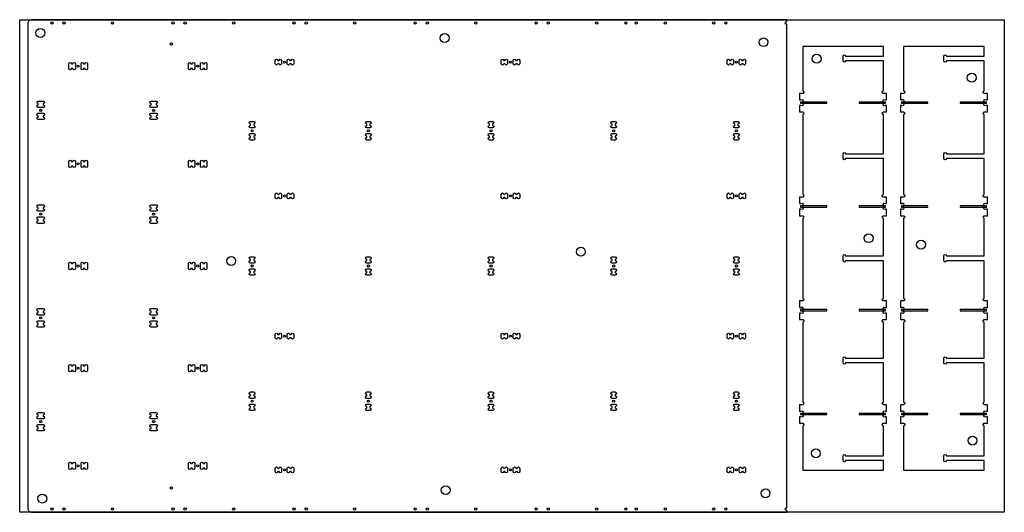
# Model space of a CAD drawing. Header units: millimetres. Extents: x 0 to 2440, y 0 to 1220.
import ezdxf

# ---------------------------------------------------------------- set-up
doc = ezdxf.new("R2010")
doc.units = ezdxf.units.MM
doc.header["$MEASUREMENT"] = 0
for name, color, linetype, true_color in [('Cutout', 3, 'Continuous', 0x00ff00), ('HOLDDOWN', 1, 'Continuous', 0xff0000), ('Material', 254, 'Continuous', 0xe6e6e6), ('Pocket 9', 4, 'Continuous', 0x00ffff)]:
    doc.layers.add(name, color=color, linetype=linetype, true_color=true_color)

msp = doc.modelspace()

# ---------------------------------------------------------------- linework, layer by layer
at = {"layer": 'Cutout'}
for points in [[(30, 1220, 0.414214), (20, 1210), (20, 10, 0.414214), (30, 0), (1901, 0), (1901, 4.9, -1.36732), (1901, 11.1), (1901, 1208.9, -1.36732), (1901, 1215.1), (1901, 1220)], [(2140.4, 1154), (1940.4, 1154), (1940.4, 1043.9, -1), (1940.4, 1037.5), (1932.4, 1037.5), (1932.4, 1021.5), (1935.8, 1021.5, -1), (1940.4, 1017), (1940.4, 1012, -1), (1935.8, 1007.5), (1932.4, 1007.5), (1932.4, 991.5), (1940.4, 991.5, -1), (1940.4, 985.1), (1940.4, 786.9, -1), (1940.4, 780.5), (1932.4, 780.5), (1932.4, 764.5), (1935.8, 764.5, -1), (1940.4, 760), (1940.4, 755, -1), (1935.8, 750.5), (1932.4, 750.5), (1932.4, 734.5), (1940.4, 734.5, -1), (1940.4, 728.1), (1940.4, 529.9, -1), (1940.4, 523.5), (1932.4, 523.5), (1932.4, 507.5), (1935.8, 507.5, -1), (1940.4, 503), (1940.4, 498, -1), (1935.8, 493.5), (1932.4, 493.5), (1932.4, 477.5), (1940.4, 477.5, -1), (1940.4, 471.1), (1940.4, 272.9, -1), (1940.4, 266.5), (1932.4, 266.5), (1932.4, 250.5), (1935.8, 250.5, -1), (1940.4, 246), (1940.4, 241, -1), (1935.8, 236.5), (1932.4, 236.5), (1932.4, 220.5), (1940.4, 220.5, -1), (1940.4, 214.1), (1940.4, 104), (2140.4, 104), (2140.4, 128), (2046.8, 128, -1), (2040.4, 128), (2040.4, 140, -1), (2046.8, 140), (2140.4, 140), (2140.4, 214.1, -1), (2140.4, 220.5), (2148.4, 220.5), (2148.4, 236.5), (2144.9, 236.5, -1), (2140.4, 241), (2140.4, 246, -1), (2144.9, 250.5), (2148.4, 250.5), (2148.4, 266.5), (2140.4, 266.5, -1), (2140.4, 272.9), (2140.4, 370), (2046.8, 370, -1), (2040.4, 370), (2040.4, 382, -1), (2046.8, 382), (2140.4, 382), (2140.4, 471.1, -1), (2140.4, 477.5), (2148.4, 477.5), (2148.4, 493.5), (2144.9, 493.5, -1), (2140.4, 498), (2140.4, 503, -1), (2144.9, 507.5), (2148.4, 507.5), (2148.4, 523.5), (2140.4, 523.5, -1), (2140.4, 529.9), (2140.4, 623), (2046.8, 623, -1), (2040.4, 623), (2040.4, 635, -1), (2046.8, 635), (2140.4, 635), (2140.4, 728.1, -1), (2140.4, 734.5), (2148.4, 734.5), (2148.4, 750.5), (2144.9, 750.5, -1), (2140.4, 755), (2140.4, 760, -1), (2144.9, 764.5), (2148.4, 764.5), (2148.4, 780.5), (2140.4, 780.5, -1), (2140.4, 786.9), (2140.4, 876), (2046.8, 876, -1), (2040.4, 876), (2040.4, 888, -1), (2046.8, 888), (2140.4, 888), (2140.4, 985.1, -1), (2140.4, 991.5), (2148.4, 991.5), (2148.4, 1007.5), (2144.9, 1007.5, -1), (2140.4, 1012), (2140.4, 1017, -1), (2144.9, 1021.5), (2148.4, 1021.5), (2148.4, 1037.5), (2140.4, 1037.5, -1), (2140.4, 1043.9), (2140.4, 1118), (2046.8, 1118, -1), (2040.4, 1118), (2040.4, 1130, -1), (2046.8, 1130), (2140.4, 1130)], [(2390.4, 1154), (2190.4, 1154), (2190.4, 1043.9, -1), (2190.4, 1037.5), (2182.4, 1037.5), (2182.4, 1021.5), (2185.8, 1021.5, -1), (2190.4, 1017), (2190.4, 1012, -1), (2185.8, 1007.5), (2182.4, 1007.5), (2182.4, 991.5), (2190.4, 991.5, -1), (2190.4, 985.1), (2190.4, 786.9, -1), (2190.4, 780.5), (2182.4, 780.5), (2182.4, 764.5), (2185.8, 764.5, -1), (2190.4, 760), (2190.4, 755, -1), (2185.8, 750.5), (2182.4, 750.5), (2182.4, 734.5), (2190.4, 734.5, -1), (2190.4, 728.1), (2190.4, 529.9, -1), (2190.4, 523.5), (2182.4, 523.5), (2182.4, 507.5), (2185.8, 507.5, -1), (2190.4, 503), (2190.4, 498, -1), (2185.8, 493.5), (2182.4, 493.5), (2182.4, 477.5), (2190.4, 477.5, -1), (2190.4, 471.1), (2190.4, 272.9, -1), (2190.4, 266.5), (2182.4, 266.5), (2182.4, 250.5), (2185.8, 250.5, -1), (2190.4, 246), (2190.4, 241, -1), (2185.8, 236.5), (2182.4, 236.5), (2182.4, 220.5), (2190.4, 220.5, -1), (2190.4, 214.1), (2190.4, 104), (2390.4, 104), (2390.4, 128), (2296.8, 128, -1), (2290.4, 128), (2290.4, 140, -1), (2296.8, 140), (2390.4, 140), (2390.4, 214.1, -1), (2390.4, 220.5), (2398.4, 220.5), (2398.4, 236.5), (2394.9, 236.5, -1), (2390.4, 241), (2390.4, 246, -1), (2394.9, 250.5), (2398.4, 250.5), (2398.4, 266.5), (2390.4, 266.5, -1), (2390.4, 272.9), (2390.4, 370), (2296.8, 370, -1), (2290.4, 370), (2290.4, 382, -1), (2296.8, 382), (2390.4, 382), (2390.4, 471.1, -1), (2390.4, 477.5), (2398.4, 477.5), (2398.4, 493.5), (2394.9, 493.5, -1), (2390.4, 498), (2390.4, 503, -1), (2394.9, 507.5), (2398.4, 507.5), (2398.4, 523.5), (2390.4, 523.5, -1), (2390.4, 529.9), (2390.4, 623), (2296.8, 623, -1), (2290.4, 623), (2290.4, 635, -1), (2296.8, 635), (2390.4, 635), (2390.4, 728.1, -1), (2390.4, 734.5), (2398.4, 734.5), (2398.4, 750.5), (2394.9, 750.5, -1), (2390.4, 755), (2390.4, 760, -1), (2394.9, 764.5), (2398.4, 764.5), (2398.4, 780.5), (2390.4, 780.5, -1), (2390.4, 786.9), (2390.4, 876), (2296.8, 876, -1), (2290.4, 876), (2290.4, 888, -1), (2296.8, 888), (2390.4, 888), (2390.4, 985.1, -1), (2390.4, 991.5), (2398.4, 991.5), (2398.4, 1007.5), (2394.9, 1007.5, -1), (2390.4, 1012), (2390.4, 1017, -1), (2394.9, 1021.5), (2398.4, 1021.5), (2398.4, 1037.5), (2390.4, 1037.5, -1), (2390.4, 1043.9), (2390.4, 1118), (2296.8, 1118, -1), (2290.4, 1118), (2290.4, 1130, -1), (2296.8, 1130), (2390.4, 1130)], [(131.6, 1111, -1), (138, 1111), (138, 1099, -1), (131.6, 1099), (128.4, 1099, -1), (122, 1099), (122, 1111, -1), (128.4, 1111)], [(161.6, 1111, -1), (168, 1111), (168, 1099, -1), (161.6, 1099), (158.4, 1099, -1), (152, 1099), (152, 1111, -1), (158.4, 1111)], [(427.6, 1111, -1), (434, 1111), (434, 1099, -1), (427.6, 1099), (424.4, 1099, -1), (418, 1099), (418, 1111, -1), (424.4, 1111)], [(457.6, 1111, -1), (464, 1111), (464, 1099, -1), (457.6, 1099), (454.4, 1099, -1), (448, 1099), (448, 1111, -1), (454.4, 1111)], [(633, 1119, -1), (639.4, 1119), (642.6, 1119, -1), (649, 1119), (649, 1111, -1), (642.6, 1111), (639.4, 1111, -1), (633, 1111)], [(663, 1119, -1), (669.4, 1119), (672.6, 1119, -1), (679, 1119), (679, 1111, -1), (672.6, 1111), (669.4, 1111, -1), (663, 1111)], [(1193, 1119, -1), (1199.4, 1119), (1202.6, 1119, -1), (1209, 1119), (1209, 1111, -1), (1202.6, 1111), (1199.4, 1111, -1), (1193, 1111)], [(1223, 1119, -1), (1229.4, 1119), (1232.6, 1119, -1), (1239, 1119), (1239, 1111, -1), (1232.6, 1111), (1229.4, 1111, -1), (1223, 1111)], [(1753, 1119, -1), (1759.4, 1119), (1762.6, 1119, -1), (1769, 1119), (1769, 1111, -1), (1762.6, 1111), (1759.4, 1111, -1), (1753, 1111)], [(1783, 1119, -1), (1789.4, 1119), (1792.6, 1119, -1), (1799, 1119), (1799, 1111, -1), (1792.6, 1111), (1789.4, 1111, -1), (1783, 1111)], [(58, 1008.9, -1), (58, 1002.5), (46, 1002.5, -1), (46, 1008.9), (46, 1012.1, -1), (46, 1018.5), (58, 1018.5, -1), (58, 1012.1)], [(338, 1008.9, -1), (338, 1002.5), (326, 1002.5, -1), (326, 1008.9), (326, 1012.1, -1), (326, 1018.5), (338, 1018.5, -1), (338, 1012.1)], [(58, 978.9, -1), (58, 972.5), (46, 972.5, -1), (46, 978.9), (46, 982.1, -1), (46, 988.5), (58, 988.5, -1), (58, 982.1)], [(338, 978.9, -1), (338, 972.5), (326, 972.5, -1), (326, 978.9), (326, 982.1, -1), (326, 988.5), (338, 988.5, -1), (338, 982.1)], [(580, 958.4, -1), (580, 952), (572, 952, -1), (572, 958.4), (572, 961.6, -1), (572, 968), (580, 968, -1), (580, 961.6)], [(860, 952, -1), (860, 958.4), (860, 961.6, -1), (860, 968), (868, 968, -1), (868, 961.6), (868, 958.4, -1), (868, 952)], [(1164, 952, -1), (1164, 958.4), (1164, 961.6, -1), (1164, 968), (1172, 968, -1), (1172, 961.6), (1172, 958.4, -1), (1172, 952)], [(1468, 952, -1), (1468, 958.4), (1468, 961.6, -1), (1468, 968), (1476, 968, -1), (1476, 961.6), (1476, 958.4, -1), (1476, 952)], [(1772, 952, -1), (1772, 958.4), (1772, 961.6, -1), (1772, 968), (1780, 968, -1), (1780, 961.6), (1780, 958.4, -1), (1780, 952)], [(580, 938, -1), (580, 931.6), (580, 928.4, -1), (580, 922), (572, 922, -1), (572, 928.4), (572, 931.6, -1), (572, 938)], [(868, 928.4, -1), (868, 922), (860, 922, -1), (860, 928.4), (860, 931.6, -1), (860, 938), (868, 938, -1), (868, 931.6)], [(1172, 928.4, -1), (1172, 922), (1164, 922, -1), (1164, 928.4), (1164, 931.6, -1), (1164, 938), (1172, 938, -1), (1172, 931.6)], [(1476, 928.4, -1), (1476, 922), (1468, 922, -1), (1468, 928.4), (1468, 931.6, -1), (1468, 938), (1476, 938, -1), (1476, 931.6)], [(1780, 928.4, -1), (1780, 922), (1772, 922, -1), (1772, 928.4), (1772, 931.6, -1), (1772, 938), (1780, 938, -1), (1780, 931.6)], [(131.6, 869, -1), (138, 869), (138, 857, -1), (131.6, 857), (128.4, 857, -1), (122, 857), (122, 869, -1), (128.4, 869)], [(161.6, 869, -1), (168, 869), (168, 857, -1), (161.6, 857), (158.4, 857, -1), (152, 857), (152, 869, -1), (158.4, 869)], [(427.6, 869, -1), (434, 869), (434, 857, -1), (427.6, 857), (424.4, 857, -1), (418, 857), (418, 869, -1), (424.4, 869)], [(457.6, 869, -1), (464, 869), (464, 857, -1), (457.6, 857), (454.4, 857, -1), (448, 857), (448, 869, -1), (454.4, 869)], [(639.4, 779.7, -1), (633, 779.7), (633, 787.7, -1), (639.4, 787.7), (642.6, 787.7, -1), (649, 787.7), (649, 779.7, -1), (642.6, 779.7)], [(663, 787.7, -1), (669.4, 787.7), (672.6, 787.7, -1), (679, 787.7), (679, 779.7, -1), (672.6, 779.7), (669.4, 779.7, -1), (663, 779.7)], [(1199.4, 779.7, -1), (1193, 779.7), (1193, 787.7, -1), (1199.4, 787.7), (1202.6, 787.7, -1), (1209, 787.7), (1209, 779.7, -1), (1202.6, 779.7)], [(1223, 787.7, -1), (1229.4, 787.7), (1232.6, 787.7, -1), (1239, 787.7), (1239, 779.7, -1), (1232.6, 779.7), (1229.4, 779.7, -1), (1223, 779.7)], [(1759.4, 779.7, -1), (1753, 779.7), (1753, 787.7, -1), (1759.4, 787.7), (1762.6, 787.7, -1), (1769, 787.7), (1769, 779.7, -1), (1762.6, 779.7)], [(1783, 787.7, -1), (1789.4, 787.7), (1792.6, 787.7, -1), (1799, 787.7), (1799, 779.7, -1), (1792.6, 779.7), (1789.4, 779.7, -1), (1783, 779.7)], [(58, 751.9, -1), (58, 745.5), (46, 745.5, -1), (46, 751.9), (46, 755.1, -1), (46, 761.5), (58, 761.5, -1), (58, 755.1)], [(338, 751.9, -1), (338, 745.5), (326, 745.5, -1), (326, 751.9), (326, 755.1, -1), (326, 761.5), (338, 761.5, -1), (338, 755.1)], [(58, 721.9, -1), (58, 715.5), (46, 715.5, -1), (46, 721.9), (46, 725.1, -1), (46, 731.5), (58, 731.5, -1), (58, 725.1)], [(338, 721.9, -1), (338, 715.5), (326, 715.5, -1), (326, 721.9), (326, 725.1, -1), (326, 731.5), (338, 731.5, -1), (338, 725.1)], [(131.6, 616, -1), (138, 616), (138, 604, -1), (131.6, 604), (128.4, 604, -1), (122, 604), (122, 616, -1), (128.4, 616)], [(161.6, 616, -1), (168, 616), (168, 604, -1), (161.6, 604), (158.4, 604, -1), (152, 604), (152, 616, -1), (158.4, 616)], [(427.6, 616, -1), (434, 616), (434, 604, -1), (427.6, 604), (424.4, 604, -1), (418, 604), (418, 616, -1), (424.4, 616)], [(457.6, 616, -1), (464, 616), (464, 604, -1), (457.6, 604), (454.4, 604, -1), (448, 604), (448, 616, -1), (454.4, 616)], [(580, 633, -1), (580, 626.6), (580, 623.4, -1), (580, 617), (572, 617, -1), (572, 623.4), (572, 626.6, -1), (572, 633)], [(860, 617, -1), (860, 623.4), (860, 626.6, -1), (860, 633), (868, 633, -1), (868, 626.6), (868, 623.4, -1), (868, 617)], [(1164, 617, -1), (1164, 623.4), (1164, 626.6, -1), (1164, 633), (1172, 633, -1), (1172, 626.6), (1172, 623.4, -1), (1172, 617)], [(1468, 617, -1), (1468, 623.4), (1468, 626.6, -1), (1468, 633), (1476, 633, -1), (1476, 626.6), (1476, 623.4, -1), (1476, 617)], [(1772, 617, -1), (1772, 623.4), (1772, 626.6, -1), (1772, 633), (1780, 633, -1), (1780, 626.6), (1780, 623.4, -1), (1780, 617)], [(572, 587, -1), (572, 593.4), (572, 596.6, -1), (572, 603), (580, 603, -1), (580, 596.6), (580, 593.4, -1), (580, 587)], [(868, 593.4, -1), (868, 587), (860, 587, -1), (860, 593.4), (860, 596.6, -1), (860, 603), (868, 603, -1), (868, 596.6)], [(1172, 593.4, -1), (1172, 587), (1164, 587, -1), (1164, 593.4), (1164, 596.6, -1), (1164, 603), (1172, 603, -1), (1172, 596.6)], [(1476, 593.4, -1), (1476, 587), (1468, 587, -1), (1468, 593.4), (1468, 596.6, -1), (1468, 603), (1476, 603, -1), (1476, 596.6)], [(1780, 593.4, -1), (1780, 587), (1772, 587, -1), (1772, 593.4), (1772, 596.6, -1), (1772, 603), (1780, 603, -1), (1780, 596.6)], [(58, 494.9, -1), (58, 488.5), (46, 488.5, -1), (46, 494.9), (46, 498.1, -1), (46, 504.5), (58, 504.5, -1), (58, 498.1)], [(338, 494.9, -1), (338, 488.5), (326, 488.5, -1), (326, 494.9), (326, 498.1, -1), (326, 504.5), (338, 504.5, -1), (338, 498.1)], [(58, 464.9, -1), (58, 458.5), (46, 458.5, -1), (46, 464.9), (46, 468.1, -1), (46, 474.5), (58, 474.5, -1), (58, 468.1)], [(338, 464.9, -1), (338, 458.5), (326, 458.5, -1), (326, 464.9), (326, 468.1, -1), (326, 474.5), (338, 474.5, -1), (338, 468.1)], [(633, 440.3, -1), (639.4, 440.3), (642.6, 440.3, -1), (649, 440.3), (649, 432.3, -1), (642.6, 432.3), (639.4, 432.3, -1), (633, 432.3)], [(669.4, 432.3, -1), (663, 432.3), (663, 440.3, -1), (669.4, 440.3), (672.6, 440.3, -1), (679, 440.3), (679, 432.3, -1), (672.6, 432.3)], [(1193, 440.3, -1), (1199.4, 440.3), (1202.6, 440.3, -1), (1209, 440.3), (1209, 432.3, -1), (1202.6, 432.3), (1199.4, 432.3, -1), (1193, 432.3)], [(1229.4, 432.3, -1), (1223, 432.3), (1223, 440.3, -1), (1229.4, 440.3), (1232.6, 440.3, -1), (1239, 440.3), (1239, 432.3, -1), (1232.6, 432.3)], [(1753, 440.3, -1), (1759.4, 440.3), (1762.6, 440.3, -1), (1769, 440.3), (1769, 432.3, -1), (1762.6, 432.3), (1759.4, 432.3, -1), (1753, 432.3)], [(1789.4, 432.3, -1), (1783, 432.3), (1783, 440.3, -1), (1789.4, 440.3), (1792.6, 440.3, -1), (1799, 440.3), (1799, 432.3, -1), (1792.6, 432.3)], [(131.6, 363, -1), (138, 363), (138, 351, -1), (131.6, 351), (128.4, 351, -1), (122, 351), (122, 363, -1), (128.4, 363)], [(161.6, 363, -1), (168, 363), (168, 351, -1), (161.6, 351), (158.4, 351, -1), (152, 351), (152, 363, -1), (158.4, 363)], [(427.6, 363, -1), (434, 363), (434, 351, -1), (427.6, 351), (424.4, 351, -1), (418, 351), (418, 363, -1), (424.4, 363)], [(457.6, 363, -1), (464, 363), (464, 351, -1), (457.6, 351), (454.4, 351, -1), (448, 351), (448, 363, -1), (454.4, 363)], [(580, 298, -1), (580, 291.6), (580, 288.4, -1), (580, 282), (572, 282, -1), (572, 288.4), (572, 291.6, -1), (572, 298)], [(868, 288.4, -1), (868, 282), (860, 282, -1), (860, 288.4), (860, 291.6, -1), (860, 298), (868, 298, -1), (868, 291.6)], [(1172, 288.4, -1), (1172, 282), (1164, 282, -1), (1164, 288.4), (1164, 291.6, -1), (1164, 298), (1172, 298, -1), (1172, 291.6)], [(1476, 288.4, -1), (1476, 282), (1468, 282, -1), (1468, 288.4), (1468, 291.6, -1), (1468, 298), (1476, 298, -1), (1476, 291.6)], [(1780, 288.4, -1), (1780, 282), (1772, 282, -1), (1772, 288.4), (1772, 291.6, -1), (1772, 298), (1780, 298, -1), (1780, 291.6)], [(58, 237.9, -1), (58, 231.5), (46, 231.5, -1), (46, 237.9), (46, 241.1, -1), (46, 247.5), (58, 247.5, -1), (58, 241.1)], [(338, 237.9, -1), (338, 231.5), (326, 231.5, -1), (326, 237.9), (326, 241.1, -1), (326, 247.5), (338, 247.5, -1), (338, 241.1)], [(580, 268, -1), (580, 261.6), (580, 258.4, -1), (580, 252), (572, 252, -1), (572, 258.4), (572, 261.6, -1), (572, 268)], [(868, 258.4, -1), (868, 252), (860, 252, -1), (860, 258.4), (860, 261.6, -1), (860, 268), (868, 268, -1), (868, 261.6)], [(1172, 258.4, -1), (1172, 252), (1164, 252, -1), (1164, 258.4), (1164, 261.6, -1), (1164, 268), (1172, 268, -1), (1172, 261.6)], [(1476, 258.4, -1), (1476, 252), (1468, 252, -1), (1468, 258.4), (1468, 261.6, -1), (1468, 268), (1476, 268, -1), (1476, 261.6)], [(1780, 258.4, -1), (1780, 252), (1772, 252, -1), (1772, 258.4), (1772, 261.6, -1), (1772, 268), (1780, 268, -1), (1780, 261.6)], [(58, 207.9, -1), (58, 201.5), (46, 201.5, -1), (46, 207.9), (46, 211.1, -1), (46, 217.5), (58, 217.5, -1), (58, 211.1)], [(338, 207.9, -1), (338, 201.5), (326, 201.5, -1), (326, 207.9), (326, 211.1, -1), (326, 217.5), (338, 217.5, -1), (338, 211.1)], [(128.4, 109, -1), (122, 109), (122, 121, -1), (128.4, 121), (131.6, 121, -1), (138, 121), (138, 109, -1), (131.6, 109)], [(158.4, 109, -1), (152, 109), (152, 121, -1), (158.4, 121), (161.6, 121, -1), (168, 121), (168, 109, -1), (161.6, 109)], [(424.4, 109, -1), (418, 109), (418, 121, -1), (424.4, 121), (427.6, 121, -1), (434, 121), (434, 109, -1), (427.6, 109)], [(454.4, 109, -1), (448, 109), (448, 121, -1), (454.4, 121), (457.6, 121, -1), (464, 121), (464, 109, -1), (457.6, 109)], [(633, 109, -1), (639.4, 109), (642.6, 109, -1), (649, 109), (649, 101, -1), (642.6, 101), (639.4, 101, -1), (633, 101)], [(663, 109, -1), (669.4, 109), (672.6, 109, -1), (679, 109), (679, 101, -1), (672.6, 101), (669.4, 101, -1), (663, 101)], [(1193, 109, -1), (1199.4, 109), (1202.6, 109, -1), (1209, 109), (1209, 101, -1), (1202.6, 101), (1199.4, 101, -1), (1193, 101)], [(1223, 109, -1), (1229.4, 109), (1232.6, 109, -1), (1239, 109), (1239, 101, -1), (1232.6, 101), (1229.4, 101, -1), (1223, 101)], [(1753, 109, -1), (1759.4, 109), (1762.6, 109, -1), (1769, 109), (1769, 101, -1), (1762.6, 101), (1759.4, 101, -1), (1753, 101)], [(1783, 109, -1), (1789.4, 109), (1792.6, 109, -1), (1799, 109), (1799, 101, -1), (1792.6, 101), (1789.4, 101, -1), (1783, 101)]]:
    msp.add_lwpolyline(points, format="xyb", close=True, dxfattribs=at)
for centre, radius in [((80, 1212), 2.75), ((110, 1212), 3), ((230, 1212), 2.75), ((380, 1212), 2.75), ((410, 1212), 3), ((530, 1212), 2.75), ((680, 1212), 2.75), ((710, 1212), 3), ((830, 1212), 2.75), ((980, 1212), 2.75), ((1010, 1212), 3), ((1130, 1212), 2.75), ((1280, 1212), 2.75), ((1310, 1212), 3), ((1430, 1212), 2.75), ((1502, 1212), 2.75), ((1528, 1212), 2.75), ((1600, 1212), 2.75), ((1720, 1212), 3), ((1750, 1212), 2.75), ((376, 1160), 3), ((145, 1105), 2.5), ((441, 1105), 2.5), ((656, 1115), 2.5), ((1216, 1115), 2.5), ((1776, 1115), 2.5), ((52, 995.5), 2.5), ((332, 995.5), 2.5), ((576, 945), 2.5), ((864, 945), 2.5), ((1168, 945), 2.5), ((1472, 945), 2.5), ((1776, 945), 2.5), ((145, 863), 2.5), ((441, 863), 2.5), ((656, 783.7), 2.5), ((1216, 783.7), 2.5), ((1776, 783.7), 2.5), ((52, 738.5), 2.5), ((332, 738.5), 2.5), ((145, 610), 2.5), ((441, 610), 2.5), ((576, 610), 2.5), ((864, 610), 2.5), ((1168, 610), 2.5), ((1472, 610), 2.5), ((1776, 610), 2.5), ((52, 481.5), 2.5), ((332, 481.5), 2.5), ((656, 436.3), 2.5), ((1216, 436.3), 2.5), ((1776, 436.3), 2.5), ((145, 357), 2.5), ((441, 357), 2.5), ((576, 275), 2.5), ((864, 275), 2.5), ((1168, 275), 2.5), ((1472, 275), 2.5), ((1776, 275), 2.5), ((52, 224.5), 2.5), ((332, 224.5), 2.5), ((145, 115), 2.5), ((441, 115), 2.5), ((656, 105), 2.5), ((1216, 105), 2.5), ((1776, 105), 2.5), ((376, 60), 3), ((80, 8), 2.75), ((110, 8), 3), ((230, 8), 2.75), ((380, 8), 2.75), ((410, 8), 3), ((530, 8), 2.75), ((680, 8), 2.75), ((710, 8), 3), ((830, 8), 2.75), ((980, 8), 2.75), ((1010, 8), 3), ((1130, 8), 2.75), ((1280, 8), 2.75), ((1310, 8), 3), ((1430, 8), 2.75), ((1502, 8), 2.75), ((1528, 8), 2.75), ((1600, 8), 2.75), ((1720, 8), 3), ((1750, 8), 2.75)]:
    msp.add_circle(centre, radius, dxfattribs=at)
at = {"layer": 'HOLDDOWN'}
for centre in [(51.2, 1187.1), (1053.2, 1174.6), (1843.2, 1164.3), (1975.1, 1123.3), (2359.1, 1076.4), (2104, 678.8), (2233.7, 663), (1390.7, 645.4), (524.2, 622.5), (2361.2, 177.6), (1973, 146), (1055.7, 54.8), (1848.3, 47.1), (56, 34)]:
    msp.add_circle(centre, 11, dxfattribs=at)
at = {"layer": 'Material'}
msp.add_lwpolyline([(0, 1220), (2440, 1220), (2440, 0), (0, 0)], close=True, dxfattribs=at)
at = {"layer": 'Pocket 9'}
for points in [[(1935.3, 1013), (2000.4, 1013), (2000.4, 1016), (1935.3, 1016)], [(2080.4, 1013), (2145.5, 1013), (2145.5, 1016), (2080.4, 1016)], [(2185.3, 1013), (2250.4, 1013), (2250.4, 1016), (2185.3, 1016)], [(2330.4, 1013), (2395.5, 1013), (2395.5, 1016), (2330.4, 1016)], [(1935.3, 756), (2000.4, 756), (2000.4, 759), (1935.3, 759)], [(2080.4, 756), (2145.5, 756), (2145.5, 759), (2080.4, 759)], [(2185.3, 756), (2250.4, 756), (2250.4, 759), (2185.3, 759)], [(2330.4, 756), (2395.5, 756), (2395.5, 759), (2330.4, 759)], [(1935.3, 499), (2000.4, 499), (2000.4, 502), (1935.3, 502)], [(2080.4, 499), (2145.5, 499), (2145.5, 502), (2080.4, 502)], [(2185.3, 499), (2250.4, 499), (2250.4, 502), (2185.3, 502)], [(2330.4, 499), (2395.5, 499), (2395.5, 502), (2330.4, 502)], [(1935.3, 242), (2000.4, 242), (2000.4, 245), (1935.3, 245)], [(2080.4, 242), (2145.5, 242), (2145.5, 245), (2080.4, 245)], [(2185.3, 242), (2250.4, 242), (2250.4, 245), (2185.3, 245)], [(2330.4, 242), (2395.5, 242), (2395.5, 245), (2330.4, 245)]]:
    msp.add_lwpolyline(points, close=True, dxfattribs=at)

doc.saveas('drawing.dxf')
